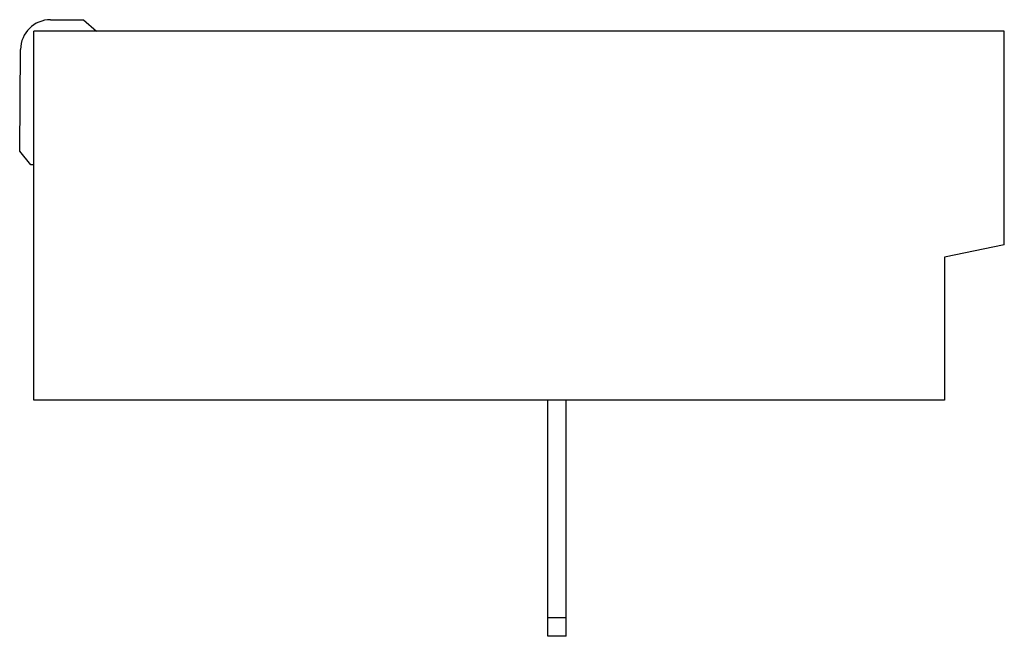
# Model space of a CAD drawing. Header units: millimetres. Extents: x 6.1 to 48.8, y 24.8 to 51.5.
import ezdxf

# ---------------------------------------------------------------- set-up
doc = ezdxf.new("R2010")
doc.units = ezdxf.units.MM
doc.header["$LTSCALE"] = 4.97529
doc.layers.get('0').update_dxf_attribs({"linetype": 'CONTINUOUS'})

msp = doc.modelspace()

# ---------------------------------------------------------------- linework, layer by layer
at = {"color": 7}
for p, q in [((7.442, 51.533), (8.876, 51.533)), ((8.876, 51.533), (9.441, 51.033)), ((6.72, 35.033), (6.72, 51.033)), ((48.798, 51.033), (6.72, 51.033)), ((48.798, 41.776), (48.798, 51.033)), ((6.104, 45.831), (6.143, 50.245)), ((6.592, 45.239), (6.104, 45.831)), ((6.72, 45.239), (6.592, 45.239)), ((48.798, 41.776), (46.211, 41.239)), ((46.211, 41.239), (46.211, 35.033)), ((46.211, 35.033), (6.72, 35.033)), ((28.998, 24.792), (28.998, 35.033)), ((29.798, 24.792), (29.798, 35.033)), ((29.798, 25.592), (28.998, 25.592)), ((29.798, 24.792), (28.998, 24.792))]:
    msp.add_line(p, q, dxfattribs=at)
msp.add_arc((7.442, 50.233), 1.3, 90, 179.5, dxfattribs=at)

doc.saveas('drawing.dxf')
